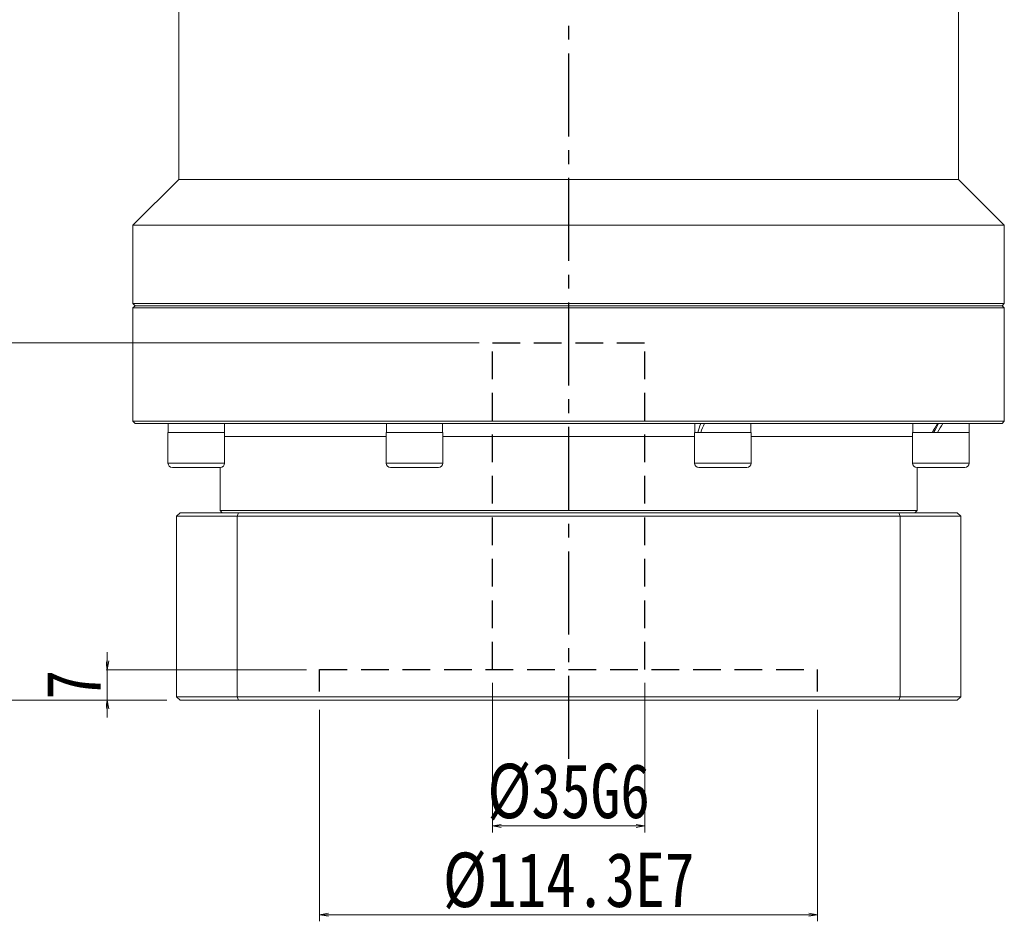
# Model space of a CAD drawing. Header units: millimetres. Extents: x -40 to 1316, y -22 to 932.
# Tile 3 of 9: x 249 to 475, y 350 to 557. Entities that reach past the tile are written whole.
import ezdxf

# ---------------------------------------------------------------- set-up
doc = ezdxf.new("R2010")
doc.units = ezdxf.units.MM
doc.linetypes.add('CENTER2', pattern=[28.575, 19.05, -3.175, 3.175, -3.175])
doc.linetypes.add('DASHED2', pattern=[9.525, 6.35, -3.175])
doc.layers.add('3中心线层', color=1, linetype='CENTER2')
doc.layers.add('4虚线层', color=6, linetype='DASHED2')
doc.layers.add('尺寸线层', color=3, linetype='Continuous', lineweight=18)
doc.styles.add('宋体', font='SimSun.ttf', dxfattribs={"width": 0.8})
doc.dimstyles.new('A水平标注$0', dxfattribs={"dimtxt": 3.5, "dimasz": 2, "dimexe": 1.5, "dimexo": 3, "dimgap": 1.1, "dimtad": 1, "dimtoh": 1, "dimdec": 4, "dimdsep": 46, "dimtxsty": '宋体', "dimblk": 'OPEN', "dimcen": 3, "dimclrd": 3, "dimclre": 3, "dimclrt": 6, "dimadec": 0, "dimazin": 0, "dimtm": 1e-09, "dimtfac": 1, "dimtdec": 4, "dimtix": 1, "dimtmove": 0, "dimatfit": 3, "dimldrblk": 'OPEN', "dimfxl": 0, "dimlwd": 13, "dimlwe": 13, "dimarcsym": 0})

# ---------------------------------------------------------------- blocks, each defined once
blk = doc.blocks.new('_Open')
at = {"color": 0, "linetype": 'ByBlock', "lineweight": -2}
for p, q in [((-1, 0.17), (0, 0)), ((-1, -0.17), (0, 0)), ((0, 0), (-1, 0))]:
    blk.add_line(p, q, dxfattribs=at)
blk = doc.blocks.new('*D41')
at = {"layer": 'Defpoints', "color": 0, "transparency": 16777216}
for p in [(317.36, 407.51), (268.6, 400.52), (285.31, 400.52)]:
    blk.add_point(p, dxfattribs=at)
at = {"layer": '尺寸线层', "color": 3, "lineweight": 13, "transparency": 16777216}
for p, q in [((268.6, 409.51), (268.6, 411.51)), ((314.36, 407.51), (267.1, 407.51)), ((268.6, 407.51), (268.6, 400.52)), ((282.31, 400.52), (267.1, 400.52)), ((268.6, 398.52), (268.6, 396.52))]:
    blk.add_line(p, q, dxfattribs=at)
at = {"layer": '尺寸线层', "color": 3, "lineweight": 13, "transparency": 16777216, "xscale": 2, "yscale": 2, "zscale": 2}
for p, rotation in [((268.6, 407.51), 270), ((268.6, 400.52), 90)]:
    blk.add_blockref('_Open', p, dxfattribs=dict(at, rotation=rotation))
at = {"layer": '尺寸线层', "color": 6, "transparency": 16777216, "insert": (260.85, 404.02), "char_height": 12.5, "attachment_point": 5, "rotation": 90, "style": '宋体', "bg_fill": 3, "box_fill_scale": 1.1, "bg_fill_color": 256, "bg_fill_true_color": 13158600, "bg_fill_transparency": 0}
blk.add_mtext('7', dxfattribs=at)
blk = doc.blocks.new('*D42')
at = {"layer": 'Defpoints', "color": 0, "transparency": 16777216}
for p in [(357.01, 482.51), (237.98, 400.52), (285.31, 400.52)]:
    blk.add_point(p, dxfattribs=at)
at = {"layer": '尺寸线层', "color": 3, "lineweight": 13, "transparency": 16777216}
for p, q in [((354.01, 482.51), (236.48, 482.51)), ((237.98, 480.51), (237.98, 402.52)), ((282.31, 400.52), (236.48, 400.52))]:
    blk.add_line(p, q, dxfattribs=at)
at = {"layer": '尺寸线层', "color": 3, "lineweight": 13, "transparency": 16777216, "xscale": 2, "yscale": 2, "zscale": 2}
for p, rotation in [((237.98, 482.51), 90), ((237.98, 400.52), 270)]:
    blk.add_blockref('_Open', p, dxfattribs=dict(at, rotation=rotation))
at = {"layer": '尺寸线层', "color": 6, "transparency": 16777216, "insert": (230.23, 438.09), "char_height": 12.5, "attachment_point": 5, "rotation": 90, "style": '宋体', "bg_fill": 3, "box_fill_scale": 1.1, "bg_fill_color": 256, "bg_fill_true_color": 13158600, "bg_fill_transparency": 0}
blk.add_mtext('82', dxfattribs=at)
blk = doc.blocks.new('*D43')
at = {"layer": 'Defpoints', "color": 0, "transparency": 16777216}
for p in [(317.36, 401.32), (431.66, 401.32), (431.66, 351.27)]:
    blk.add_point(p, dxfattribs=at)
at = {"layer": '尺寸线层', "color": 3, "lineweight": 13, "transparency": 16777216}
for p, q in [((317.36, 398.32), (317.36, 349.77)), ((431.66, 398.32), (431.66, 349.77)), ((319.36, 351.27), (429.66, 351.27))]:
    blk.add_line(p, q, dxfattribs=at)
at = {"layer": '尺寸线层', "color": 3, "lineweight": 13, "transparency": 16777216, "xscale": 2, "yscale": 2, "zscale": 2, "rotation": 180}
blk.add_blockref('_Open', (317.36, 351.27), dxfattribs=at)
at = {"layer": '尺寸线层', "color": 3, "lineweight": 13, "transparency": 16777216, "xscale": 2, "yscale": 2, "zscale": 2}
blk.add_blockref('_Open', (431.66, 351.27), dxfattribs=at)
at = {"layer": '尺寸线层', "color": 6, "transparency": 16777216, "insert": (374.51, 359.02), "char_height": 12.5, "attachment_point": 5, "style": '宋体'}
blk.add_mtext('{%%c114.3}{}{E7}', dxfattribs=at)
blk = doc.blocks.new('*D44')
at = {"layer": 'Defpoints', "color": 0, "transparency": 16777216}
for p in [(357.01, 407.51), (392.01, 407.51), (392.01, 371.66)]:
    blk.add_point(p, dxfattribs=at)
at = {"layer": '尺寸线层', "color": 3, "lineweight": 13, "transparency": 16777216}
for p, q in [((357.01, 404.51), (357.01, 370.16)), ((392.01, 404.51), (392.01, 370.16)), ((359.01, 371.66), (390.01, 371.66))]:
    blk.add_line(p, q, dxfattribs=at)
at = {"layer": '尺寸线层', "color": 3, "lineweight": 13, "transparency": 16777216, "xscale": 2, "yscale": 2, "zscale": 2, "rotation": 180}
blk.add_blockref('_Open', (357.01, 371.66), dxfattribs=at)
at = {"layer": '尺寸线层', "color": 3, "lineweight": 13, "transparency": 16777216, "xscale": 2, "yscale": 2, "zscale": 2}
blk.add_blockref('_Open', (392.01, 371.66), dxfattribs=at)
at = {"layer": '尺寸线层', "color": 6, "transparency": 16777216, "insert": (374.51, 379.41), "char_height": 12.5, "attachment_point": 5, "style": '宋体'}
blk.add_mtext('{%%c35}{}{G6}', dxfattribs=at)

msp = doc.modelspace()

# ---------------------------------------------------------------- linework, layer by layer
at = {"color": 7, "linetype": 'Continuous', "lineweight": 15}
for p, q in [((285.01187, 520.01607), (285.01187, 562.51607)), ((464.01187, 562.51607), (464.01187, 520.01607)), ((274.51187, 509.51607), (285.01187, 520.01607)), ((464.01187, 520.01607), (285.01187, 520.01607)), ((464.01187, 520.01607), (474.51187, 509.51607)), ((274.51187, 491.51607), (274.51187, 509.51607)), ((474.51187, 509.51607), (274.51187, 509.51607)), ((474.51187, 509.51607), (474.51187, 491.51607)), ((275.01187, 491.01607), (274.51187, 491.51607)), ((374.51187, 491.51607), (274.51187, 491.51607)), ((274.51187, 490.51607), (275.01187, 491.01607)), ((274.51187, 464.51607), (274.51187, 490.51607)), ((274.51187, 490.51607), (374.51187, 490.51607)), ((374.51187, 491.01607), (275.01187, 491.01607)), ((474.51187, 491.51607), (374.51187, 491.51607)), ((474.01187, 491.01607), (374.51187, 491.01607)), ((374.51187, 490.51607), (474.51187, 490.51607)), ((474.51187, 491.51607), (474.01187, 491.01607)), ((474.01187, 491.01607), (474.51187, 490.51607)), ((474.51187, 490.51607), (474.51187, 464.51607)), ((275.01187, 464.01606), (274.51187, 464.51607)), ((474.51187, 464.51607), (274.51187, 464.51607)), ((275.01187, 464.01606), (474.01187, 464.01606)), ((282.61301, 461.91607), (282.61301, 464.01606)), ((295.49301, 464.01606), (295.49301, 461.91607)), ((345.55365, 464.01606), (345.55365, 461.91607)), ((403.47009, 461.91607), (403.47009, 464.01606)), ((416.35008, 464.01606), (416.35008, 461.91607)), ((453.53072, 461.91607), (453.53072, 464.01606)), ((466.41073, 464.01606), (466.41073, 461.91607)), ((474.51187, 464.51607), (474.01187, 464.01606)), ((282.55301, 454.91607), (282.55301, 461.91607)), ((290.73534, 461.91607), (282.55301, 461.91607)), ((295.55301, 461.91607), (290.73534, 461.91607)), ((295.55301, 461.91607), (295.55301, 454.91607)), ((332.61365, 454.91607), (332.61365, 461.91607)), ((344.74282, 461.91607), (332.61365, 461.91607)), ((332.67365, 461.91607), (332.67365, 463.28988)), ((345.61365, 461.91607), (344.74282, 461.91607)), ((345.61365, 461.91607), (345.61365, 454.91607)), ((403.41009, 454.91607), (403.41009, 461.91607)), ((416.41009, 461.91607), (403.41009, 461.91607)), ((416.41009, 461.91607), (416.41009, 454.91607)), ((453.47072, 454.91607), (453.47072, 461.91607)), ((466.47073, 461.91607), (453.47072, 461.91607)), ((466.47073, 461.91607), (466.47073, 454.91607)), ((283.55301, 453.91606), (290.47652, 453.91606)), ((290.47652, 453.91606), (294.55301, 453.91606)), ((294.51187, 444.01607), (294.51187, 453.91606)), ((333.61365, 453.91606), (343.87679, 453.91606)), ((343.87679, 453.91606), (344.61365, 453.91606)), ((404.41009, 453.91606), (415.41009, 453.91606)), ((454.47073, 453.91606), (465.47073, 453.91606)), ((454.51187, 453.91606), (454.51187, 444.01607)), ((284.51187, 442.71607), (285.31187, 443.51607)), ((298.69729, 443.51607), (285.31187, 443.51607)), ((295.01187, 443.51607), (294.51187, 444.01607)), ((454.51187, 444.01607), (294.51187, 444.01607)), ((298.41818, 442.71607), (298.69729, 443.51607)), ((450.32644, 443.51607), (298.69729, 443.51607)), ((450.60556, 442.71607), (450.32644, 443.51607)), ((463.71186, 443.51607), (450.32644, 443.51607)), ((454.51187, 444.01607), (454.01187, 443.51607)), ((463.71186, 443.51607), (464.51187, 442.71607)), ((284.51187, 442.71607), (298.41818, 442.71607)), ((284.51187, 401.31607), (284.51187, 442.71607)), ((298.41818, 442.71607), (298.41818, 401.31607)), ((298.41818, 442.71607), (450.60556, 442.71607)), ((450.60556, 401.31607), (450.60556, 442.71607)), ((450.60556, 442.71607), (464.51187, 442.71607)), ((464.51187, 442.71607), (464.51187, 401.31607)), ((298.41818, 401.31607), (284.51187, 401.31607)), ((284.51187, 401.31607), (285.31187, 400.51606)), ((285.31187, 400.51606), (298.69729, 400.51606)), ((450.60556, 401.31607), (298.41818, 401.31607)), ((298.69729, 400.51606), (298.41818, 401.31607)), ((298.69729, 400.51606), (450.32644, 400.51606)), ((450.32644, 400.51606), (450.60556, 401.31607)), ((450.32644, 400.51606), (463.71186, 400.51606)), ((464.51187, 401.31607), (450.60556, 401.31607)), ((463.71186, 400.51606), (464.51187, 401.31607))]:
    msp.add_line(p, q, dxfattribs=at)
at = {"color": 8, "linetype": 'Continuous', "lineweight": 15}
for p, q in [((295.55301, 461.01607), (332.61365, 461.01607)), ((345.61365, 461.01607), (403.41009, 461.01607)), ((416.41009, 461.01607), (453.47072, 461.01607)), ((290.73534, 454.91607), (282.55301, 454.91607)), ((295.55301, 454.91607), (290.73534, 454.91607)), ((344.74282, 454.91607), (332.61365, 454.91607)), ((345.61365, 454.91607), (344.74282, 454.91607)), ((416.41009, 454.91607), (403.41009, 454.91607)), ((466.47073, 454.91607), (453.47072, 454.91607))]:
    msp.add_line(p, q, dxfattribs=at)
at = {"color": 7, "linetype": 'Continuous', "lineweight": 15}
for centre, start, end in [((283.55301, 454.91607), 180, 270), ((294.55301, 454.91607), 270, 0), ((333.61365, 454.91607), 180, 270), ((344.61365, 454.91607), 270, 0), ((404.41009, 454.91607), 180, 270), ((415.41009, 454.91607), 270, 0), ((454.47072, 454.91607), 180, 270), ((465.47072, 454.91607), 270, 0)]:
    msp.add_arc(centre, 1, start, end, dxfattribs=at)
at = {"color": 7, "linetype": 'Continuous', "lineweight": 15, "extrusion": (0, 0, -1)}
for centre, major_axis, ratio, start_param, end_param in [((339.11365, 461.91607), (-1.17441, 11.13439), 0.568689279, 4.895776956, 4.961696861), ((409.91009, 464.01607), (4.75706, 10.99516), 0.394806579, 4.353811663, 4.543208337), ((409.91009, 461.91607), (4.75706, 10.99516), 0.394806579, 4.543208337, 4.732605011), ((459.97072, 464.01607), (6.41233, 11.14913), 0.053483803, 4.492241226, 4.6816379), ((459.97072, 464.01607), (4.32136, 7.51355), 0.053483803, 4.398507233, 4.6816379), ((459.97072, 461.91607), (6.41233, 11.14913), 0.053483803, 4.6816379, 4.871034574)]:
    msp.add_ellipse(centre, major_axis=major_axis, ratio=ratio, start_param=start_param, end_param=end_param, dxfattribs=at)
at = {"layer": '3中心线层'}
msp.add_line((374.51187, 577.51607), (374.51187, 382.20078), dxfattribs=at)
at = {"layer": '4虚线层'}
for p, q in [((357.01187, 482.51472), (392.01187, 482.51472)), ((357.01187, 407.51472), (357.01187, 482.51472)), ((392.01187, 407.51472), (392.01187, 482.51472)), ((317.36187, 407.51472), (431.66187, 407.51472)), ((317.36187, 402.51472), (317.36187, 407.51472)), ((431.66187, 402.51472), (431.66187, 407.51472))]:
    msp.add_line(p, q, dxfattribs=at)

# ---------------------------------------------------------------- next in the draw order: dimensions: what is measured, and where the dimension line sits
at = {"layer": '尺寸线层'}
dim = msp.add_linear_dim(base=(268.59882, 400.51606), p1=(317.36187, 407.51472), p2=(285.31187, 400.51606), angle=90, dimstyle='A水平标注$0', override={"dimtxt": 12.5, "dimgap": 1.5, "dimdec": 1, "dimpost": '<>', "dimtvp": 0.1}, dxfattribs=at)
dim.commit()
dim.dimension.update_dxf_attribs({"geometry": '*D41', "text_midpoint": (268.59882, 404.01539), "dimtype": 160})

# ---------------------------------------------------------------- next in the draw order: dimensions: what is measured, and where the dimension line sits
dim = msp.add_linear_dim(base=(237.98384, 400.51606), p1=(357.01187, 482.51472), p2=(285.31187, 400.51606), angle=90, dimstyle='A水平标注$0', override={"dimtxt": 12.5, "dimgap": 1.5, "dimdec": 1, "dimpost": '<>', "dimblk": 'Open', "dimtvp": 0.1, "dimtfill": 1, "dimtfillclr": 256}, dxfattribs=at)
dim.commit()
dim.dimension.update_dxf_attribs({"geometry": '*D42', "text_midpoint": (237.98384, 438.0868), "dimtype": 160})

# ---------------------------------------------------------------- next in the draw order: dimensions: what is measured, and where the dimension line sits
for base, p1, p2, text, picture, middle in [((392.01187, 371.66285), (357.01187, 407.51472), (392.01187, 407.51472), '{%%c<>}{}{G6}', '*D44', (374.51187, 371.66285)), ((431.66187, 351.26915), (317.36187, 401.31607), (431.66187, 401.31607), '{%%c<>}{}{E7}', '*D43', (374.51187, 351.26915))]:
    dim = msp.add_linear_dim(base=base, p1=p1, p2=p2, text=text, dimstyle='A水平标注$0', override={"dimtxt": 12.5, "dimgap": 1.5, "dimblk": 'Open', "dimtfill": 0, "dimtfillclr": 256}, dxfattribs=at)
    dim.commit()
    dim.dimension.update_dxf_attribs({"geometry": picture, "text_midpoint": middle, "dimtype": 160})

doc.saveas('drawing.dxf')
